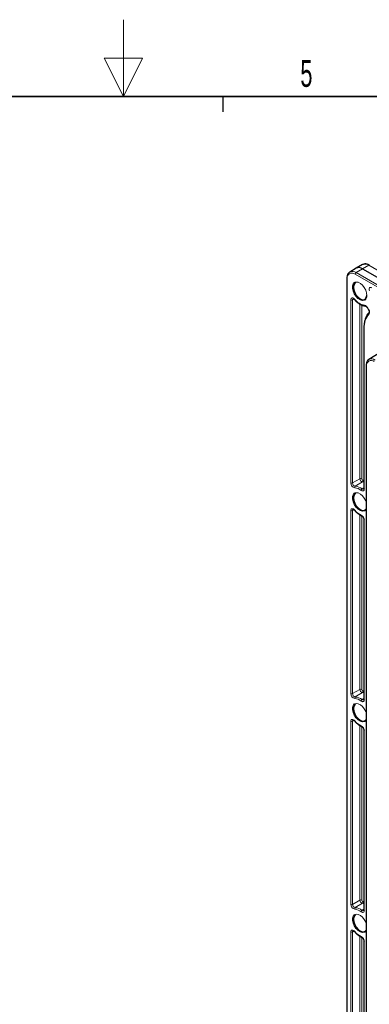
# Paper-space layout 'Blatt2' of a CAD drawing. Header units: millimetres. Extents: x 5 to 418, y 2 to 292.
# Tile 49 of 54: x 203 to 249, y 164 to 292. Entities that reach past the tile are written whole.
import ezdxf

# ---------------------------------------------------------------- set-up
doc = ezdxf.new("R2010")
doc.units = ezdxf.units.MM
doc.layers.add('SLD-0', color=7, linetype='Continuous')
doc.styles.add('SLDTEXTSTYLE0', font='TXT', dxfattribs={"width": 0.605})

psp = doc.layouts.new('Blatt2')

# ---------------------------------------------------------------- linework, layer by layer
at = {"color": 7, "linetype": 'Continuous', "lineweight": 25}
for p, q in [((247.32, 260.07), (246.5, 259.58)), ((248.18, 260.55), (247.34, 260.09)), ((248.16, 260), (312.98, 222.58)), ((246.12, 258.76), (246.12, 119.95)), ((248.79, 254.92), (248.95, 254.64)), ((248.35, 252.31), (248.35, 231.33)), ((251.56, 249.73), (249, 248.18)), ((248.63, 247.38), (248.63, 137.42)), ((248.35, 227.29), (248.35, 203.84)), ((248.35, 199.8), (248.35, 176.35)), ((248.35, 172.31), (248.35, 148.86))]:
    psp.add_line(p, q, dxfattribs=at)
at = {"color": 7, "linetype": 'Continuous', "lineweight": 18}
for p, q in [((248.16, 260), (247.33, 259.5)), ((247.33, 259.5), (312.15, 222.08)), ((248.99, 260.46), (248.16, 260)), ((313.81, 223.04), (248.99, 260.46)), ((246.17, 258.7), (246.17, 119.88)), ((312.04, 221.88), (247.22, 259.3)), ((246.63, 232.07), (246.63, 255.95)), ((247.05, 256.05), (246.86, 255.94)), ((246.86, 255.94), (246.86, 232.06)), ((247.83, 232.6), (247.83, 255.38)), ((248.06, 255.26), (248.06, 232.6)), ((248.82, 254.93), (248.98, 254.65)), ((248.39, 252.24), (248.39, 231.27)), ((248.68, 247.31), (248.68, 137.35)), ((247.83, 232.6), (246.86, 232.06)), ((248.15, 232.2), (247.21, 231.63)), ((248.35, 231.42), (248.13, 231.29)), ((246.63, 204.58), (246.63, 228.45)), ((247.05, 228.56), (246.86, 228.45)), ((246.86, 228.45), (246.86, 204.57)), ((247.83, 205.11), (247.83, 227.89)), ((248.06, 227.76), (248.06, 205.11)), ((248.39, 227.22), (248.39, 203.78)), ((247.83, 205.11), (246.86, 204.57)), ((248.15, 204.71), (247.21, 204.14)), ((248.35, 203.92), (248.13, 203.8)), ((246.63, 177.09), (246.63, 200.96)), ((247.05, 201.07), (246.86, 200.96)), ((246.86, 200.96), (246.86, 177.08)), ((247.83, 177.62), (247.83, 200.4)), ((248.06, 200.27), (248.06, 177.62)), ((248.39, 199.73), (248.39, 176.28)), ((247.83, 177.62), (246.86, 177.08)), ((248.15, 177.22), (247.21, 176.65)), ((248.35, 176.43), (248.13, 176.31)), ((246.63, 149.6), (246.63, 173.47)), ((247.05, 173.58), (246.86, 173.47)), ((246.86, 173.47), (246.86, 149.59)), ((247.83, 150.13), (247.83, 172.91)), ((248.06, 172.78), (248.06, 150.13)), ((248.39, 172.24), (248.39, 148.79))]:
    psp.add_line(p, q, dxfattribs=at)
at = {"color": 7, "linetype": 'Continuous', "lineweight": 25, "flags": 128}
for points in [[(248.46, 255.93), (248.39, 255.9), (248.15, 255.87), (247.88, 255.96), (247.6, 256.14), (247.34, 256.41), (247.12, 256.73), (246.97, 257.09), (246.89, 257.44), (246.89, 257.76), (246.97, 258.02), (247.12, 258.2), (247.2, 258.24)], [(247.23, 258.18), (247.14, 258.11), (247.01, 257.9), (246.97, 257.61), (247.01, 257.27), (247.14, 256.91), (247.33, 256.57), (247.58, 256.29), (247.85, 256.08), (248.13, 255.97), (248.37, 255.97), (248.57, 256.09), (248.7, 256.3), (248.74, 256.59), (248.74, 256.59)], [(248.46, 228.43), (248.39, 228.41), (248.15, 228.38), (247.88, 228.47), (247.6, 228.65), (247.34, 228.92), (247.12, 229.24), (246.97, 229.6), (246.89, 229.95), (246.89, 230.27), (246.97, 230.53), (247.12, 230.71), (247.2, 230.75)], [(247.23, 230.69), (247.14, 230.62), (247.01, 230.41), (246.97, 230.12), (247.01, 229.78), (247.14, 229.42), (247.33, 229.08), (247.58, 228.8), (247.85, 228.59), (248.13, 228.48), (248.37, 228.48), (248.57, 228.6), (248.63, 228.67)], [(248.46, 200.94), (248.39, 200.92), (248.15, 200.89), (247.88, 200.98), (247.6, 201.16), (247.34, 201.43), (247.12, 201.75), (246.97, 202.11), (246.89, 202.46), (246.89, 202.78), (246.97, 203.04), (247.12, 203.22), (247.2, 203.26)], [(247.23, 203.2), (247.14, 203.13), (247.01, 202.92), (246.97, 202.63), (247.01, 202.29), (247.14, 201.93), (247.33, 201.59), (247.58, 201.31), (247.85, 201.1), (248.13, 200.99), (248.37, 200.99), (248.57, 201.11), (248.63, 201.18)], [(248.46, 173.45), (248.39, 173.43), (248.15, 173.4), (247.88, 173.49), (247.6, 173.67), (247.34, 173.94), (247.12, 174.26), (246.97, 174.62), (246.89, 174.97), (246.89, 175.29), (246.97, 175.55), (247.12, 175.73), (247.2, 175.77)], [(247.23, 175.71), (247.14, 175.64), (247.01, 175.43), (246.97, 175.14), (247.01, 174.8), (247.14, 174.44), (247.33, 174.1), (247.58, 173.81), (247.85, 173.61), (248.13, 173.5), (248.37, 173.5), (248.57, 173.62), (248.63, 173.69)]]:
    psp.add_lwpolyline(points, dxfattribs=at)
at = {"color": 7, "linetype": 'Continuous', "lineweight": 18, "flags": 128}
for points in [[(247.2, 258.24), (247.34, 258.27), (247.6, 258.24), (247.88, 258.1), (248.15, 257.88), (248.39, 257.58), (248.58, 257.23), (248.7, 256.87), (248.74, 256.53)], [(249.06, 257.11), (249.03, 257.23), (249.02, 257.34), (249.03, 257.43), (249.07, 257.5), (249.13, 257.55), (249.2, 257.57), (249.28, 257.57), (249.37, 257.53)], [(246.63, 255.95), (246.64, 256.04), (246.68, 256.12), (246.73, 256.17), (246.8, 256.19), (246.88, 256.19), (246.97, 256.15), (247.06, 256.09), (247.15, 256.01)], [(247.14, 255.97), (247.14, 255.97), (247.13, 255.98), (247.14, 255.99), (247.15, 256.01)], [(248.82, 254.93), (248.8, 254.92), (248.79, 254.92), (248.79, 254.92), (248.79, 254.92)], [(248.98, 254.65), (248.96, 254.65), (248.96, 254.64), (248.95, 254.64), (248.95, 254.64)], [(248.39, 231.27), (248.39, 231.18), (248.36, 231.12), (248.33, 231.06), (248.27, 231.03), (248.21, 231.01), (248.14, 231.02), (248.07, 231.05), (248, 231.09)], [(248.35, 232.18), (248.25, 232.19), (248.15, 232.2)], [(248.21, 232.41), (248.32, 232.41), (248.35, 232.41)], [(247.2, 230.75), (247.34, 230.78), (247.6, 230.75), (247.88, 230.61), (248.15, 230.39), (248.39, 230.09), (248.58, 229.74), (248.63, 229.61)], [(246.63, 228.45), (246.64, 228.55), (246.68, 228.63), (246.73, 228.68), (246.8, 228.7), (246.88, 228.7), (246.97, 228.66), (247.06, 228.6), (247.15, 228.52)], [(247.15, 228.52), (247.14, 228.5), (247.13, 228.49), (247.14, 228.48), (247.14, 228.48)], [(248.63, 228.6), (248.58, 228.53), (248.46, 228.43)], [(248.35, 204.69), (248.25, 204.7), (248.15, 204.71)], [(248.21, 204.92), (248.32, 204.92), (248.35, 204.92)], [(247.2, 203.26), (247.34, 203.29), (247.6, 203.26), (247.88, 203.12), (248.15, 202.9), (248.39, 202.6), (248.58, 202.25), (248.63, 202.12)], [(248.39, 203.78), (248.39, 203.69), (248.36, 203.63), (248.33, 203.57), (248.27, 203.54), (248.21, 203.52), (248.14, 203.53), (248.07, 203.56), (248, 203.6)], [(246.63, 200.96), (246.64, 201.06), (246.68, 201.14), (246.73, 201.19), (246.8, 201.21), (246.88, 201.21), (246.97, 201.17), (247.06, 201.11), (247.15, 201.03)], [(247.15, 201.03), (247.14, 201.01), (247.13, 201), (247.14, 200.99), (247.14, 200.99)], [(248.63, 201.11), (248.58, 201.04), (248.46, 200.94)], [(248.21, 177.43), (248.32, 177.43), (248.35, 177.43)], [(248.39, 176.28), (248.39, 176.2), (248.36, 176.14), (248.33, 176.08), (248.27, 176.05), (248.21, 176.03), (248.14, 176.04), (248.07, 176.07), (248, 176.11)], [(248.35, 177.2), (248.25, 177.21), (248.15, 177.22)], [(247.2, 175.77), (247.34, 175.8), (247.6, 175.77), (247.88, 175.63), (248.15, 175.41), (248.39, 175.11), (248.58, 174.76), (248.63, 174.63)], [(246.63, 173.47), (246.64, 173.57), (246.68, 173.65), (246.73, 173.7), (246.8, 173.72), (246.88, 173.72), (246.97, 173.68), (247.06, 173.62), (247.15, 173.54)], [(247.15, 173.54), (247.14, 173.52), (247.13, 173.51), (247.14, 173.5), (247.14, 173.5)], [(248.63, 173.62), (248.58, 173.55), (248.46, 173.45)]]:
    psp.add_lwpolyline(points, dxfattribs=at)
at = {"color": 7, "linetype": 'Continuous', "lineweight": 18}
for centre, radius, start, end in [((246.86, 258.86), 0.805, 53.5596, 116.5926), ((247.47, 259.29), 0.257, 123.2297, 177.3477), ((248.5, 259.78), 0.833, 54.4732, 113.272), ((249.03, 260.39), 0.0825, 65.3602, 124.6041), ((246.2, 258.77), 0.0823, 185.1077, 246.2388), ((246.81, 258.8), 0.646, 50.7967, 189.214), ((246.75, 256.17), 0.257, 242.6565, 296.7662), ((247.02, 255.96), 0.158, 123.0222, 187.3597), ((248.68, 257.12), 1.89, 215.9583, 262.0838), ((248.1, 256.46), 0.641, 303.4701, 6.6195), ((248.31, 254.7), 0.556, 25.1272, 79.2918), ((248.54, 255.27), 0.131, 193.9181, 264.6891), ((248.59, 254.35), 0.492, 330.117, 37.6125), ((251.03, 252.4), 2.64, 139.7531, 183.4533), ((249.12, 254.2), 0.143, 142.8172, 220.6904), ((248.43, 252.32), 0.0801, 184.1134, 247.1924), ((249.3, 247.41), 0.626, 50.7967, 189.214), ((249.34, 247.47), 0.781, 53.5405, 116.8075), ((248.71, 247.39), 0.0823, 185.1074, 246.2389), ((247.94, 232.37), 0.257, 62.6565, 116.7662), ((248.24, 232.6), 0.411, 179.2774, 256.9973), ((248.25, 232.6), 0.188, 179.2774, 256.9973), ((247.3, 232.06), 0.665, 179.2774, 256.9973), ((246.75, 232.29), 0.257, 242.6565, 296.7662), ((247.31, 232.06), 0.442, 179.2774, 256.9973), ((247.32, 231.48), 0.186, 126.8093, 202.1473), ((247.1, 229.99), 1.42, 50.9335, 88.2509), ((247.16, 230.09), 1.53, 50.9335, 88.2509), ((248.28, 231.04), 0.293, 122.2098, 169.1491), ((248.25, 231.41), 0.176, 224.9631, 294.8734), ((248.03, 232.34), 0.186, 306.8093, 22.1473), ((248.43, 231.34), 0.0801, 184.1293, 247.1908), ((246.75, 228.68), 0.257, 242.6565, 296.7662), ((247.02, 228.47), 0.158, 123.0222, 187.3597), ((248.99, 229.99), 2.36, 218.7354, 245.1765), ((247.65, 227.19), 0.745, 2.1048, 62.3237), ((248.09, 227.85), 0.0971, 180.5404, 242.0981), ((248.43, 227.29), 0.08, 183.9844, 247.2053), ((247.3, 204.57), 0.665, 179.2774, 256.9973), ((246.75, 204.8), 0.257, 242.6565, 296.7662), ((247.31, 204.57), 0.442, 179.2774, 256.9973), ((247.94, 204.88), 0.257, 62.6565, 116.7662), ((248.24, 205.11), 0.411, 179.2774, 256.9973), ((248.25, 205.11), 0.188, 179.2774, 256.9973), ((248.03, 204.85), 0.186, 306.8093, 22.1473), ((247.32, 203.99), 0.186, 126.8093, 202.1473), ((247.1, 202.5), 1.42, 50.9335, 88.2509), ((247.16, 202.6), 1.53, 50.9335, 88.2509), ((248.28, 203.55), 0.293, 122.2098, 169.1491), ((248.25, 203.92), 0.176, 224.9631, 294.8734), ((248.43, 203.85), 0.0801, 184.1293, 247.1908), ((246.75, 201.19), 0.257, 242.6565, 296.7662), ((247.02, 200.98), 0.158, 123.0222, 187.3597), ((248.99, 202.5), 2.36, 218.7354, 245.1765), ((247.65, 199.7), 0.745, 2.1048, 62.3237), ((248.09, 200.36), 0.0971, 180.5404, 242.0981), ((248.43, 199.8), 0.08, 183.9844, 247.2053), ((247.94, 177.39), 0.257, 62.6565, 116.7662), ((248.24, 177.62), 0.411, 179.2774, 256.9973), ((248.25, 177.62), 0.188, 179.2774, 256.9973), ((248.03, 177.36), 0.186, 306.8093, 22.1473), ((247.3, 177.08), 0.665, 179.2774, 256.9973), ((246.75, 177.31), 0.257, 242.6565, 296.7662), ((247.31, 177.08), 0.442, 179.2774, 256.9973), ((247.32, 176.5), 0.186, 126.8093, 202.1473), ((247.1, 175.01), 1.42, 50.9335, 88.2509), ((247.16, 175.11), 1.53, 50.9335, 88.2509), ((248.28, 176.06), 0.293, 122.2098, 169.1491), ((248.25, 176.43), 0.176, 224.9631, 294.8734), ((248.43, 176.36), 0.0801, 184.1293, 247.1908), ((246.75, 173.7), 0.257, 242.6565, 296.7662), ((247.02, 173.49), 0.158, 123.0222, 187.3597), ((248.99, 175.01), 2.36, 218.7354, 245.1765), ((247.65, 172.21), 0.745, 2.1048, 62.3237), ((248.09, 172.87), 0.0971, 180.5404, 242.0981), ((248.43, 172.31), 0.08, 183.9844, 247.2053)]:
    psp.add_arc(centre, radius, start, end, dxfattribs=at)
at = {"color": 7, "linetype": 'Continuous', "lineweight": 25}
psp.add_arc((247.68, 259.36), 0.795, 52.6431, 116.9972, dxfattribs=at)
for points, knots in [([(246.5, 259.57), (246.48, 259.56), (246.37, 259.51), (246.25, 259.33), (246.14, 259.08), (246.13, 258.87), (246.12, 258.76)], [0, 0, 0, 0, 0.086791, 0.392807, 0.700331, 1, 1, 1, 1]), ([(249.07, 260.46), (249.01, 260.49), (248.86, 260.58), (248.6, 260.64), (248.36, 260.63), (248.24, 260.56), (248.19, 260.54)], [0, 0, 0, 0, 0.179559, 0.521521, 0.821854, 1, 1, 1, 1]), ([(246.93, 256.1), (246.93, 256.1), (246.94, 256.1), (246.94, 256.1), (247, 256.08), (247.07, 256.04), (247.11, 255.99), (247.14, 255.97)], [0, 0, 0, 0, 0.007995, 0.317551, 0.547703, 0.782894, 1, 1, 1, 1]), ([(247.14, 255.97), (247.19, 255.91), (247.35, 255.73), (247.63, 255.48), (247.98, 255.27), (248.29, 255.16), (248.47, 255.15), (248.53, 255.14)], [0, 0, 0, 0, 0.127515, 0.37017, 0.614502, 0.860411, 1, 1, 1, 1]), ([(248.53, 255.14), (248.54, 255.14), (248.56, 255.14), (248.62, 255.11), (248.7, 255.05), (248.76, 254.97), (248.78, 254.93), (248.79, 254.92)], [0, 0, 0, 0, 0.188476, 0.428391, 0.665293, 0.917992, 1, 1, 1, 1]), ([(248.95, 254.64), (248.97, 254.61), (249, 254.55), (249.03, 254.45), (249.04, 254.36), (249.02, 254.3), (249.02, 254.3), (249.01, 254.29)], [0, 0, 0, 0, 0.170147, 0.399392, 0.598323, 0.805283, 1, 1, 1, 1]), ([(248.6, 253.65), (248.55, 253.52), (248.44, 253.24), (248.36, 252.78), (248.35, 252.45), (248.35, 252.31)], [0, 0, 0, 0, 0.3320124, 0.7207092, 1, 1, 1, 1]), ([(249.01, 254.29), (248.96, 254.23), (248.81, 254.06), (248.67, 253.85), (248.61, 253.67), (248.6, 253.65)], [0, 0, 0, 0, 0.324777, 0.918246, 1, 1, 1, 1]), ([(249, 248.16), (248.97, 248.15), (248.87, 248.1), (248.75, 247.92), (248.65, 247.67), (248.64, 247.48), (248.63, 247.38)], [0, 0, 0, 0, 0.098822, 0.409505, 0.722386, 1, 1, 1, 1]), ([(248.35, 231.33), (248.34, 231.31), (248.34, 231.27), (248.33, 231.25), (248.33, 231.25), (248.33, 231.25)], [0, 0, 0, 0, 0.311895, 0.693589, 1, 1, 1, 1]), ([(246.93, 228.61), (246.93, 228.61), (246.94, 228.61), (246.94, 228.61), (247, 228.59), (247.07, 228.55), (247.11, 228.5), (247.14, 228.48)], [0, 0, 0, 0, 0.007995, 0.317551, 0.547703, 0.782894, 1, 1, 1, 1]), ([(247.14, 228.48), (247.19, 228.42), (247.35, 228.24), (247.62, 228), (247.88, 227.84), (248.02, 227.78), (248.05, 227.77)], [0, 0, 0, 0, 0.192669, 0.559309, 0.908591, 1, 1, 1, 1]), ([(248.05, 227.77), (248.07, 227.76), (248.1, 227.74), (248.18, 227.68), (248.25, 227.58), (248.31, 227.47), (248.34, 227.36), (248.34, 227.31), (248.35, 227.29)], [0, 0, 0, 0, 0.135446, 0.304597, 0.486301, 0.676577, 0.867214, 1, 1, 1, 1]), ([(248.35, 203.84), (248.34, 203.82), (248.34, 203.78), (248.33, 203.76), (248.33, 203.76), (248.33, 203.76)], [0, 0, 0, 0, 0.3118951, 0.6935891, 1, 1, 1, 1]), ([(246.93, 201.12), (246.93, 201.12), (246.94, 201.12), (246.94, 201.12), (247, 201.1), (247.07, 201.06), (247.11, 201.01), (247.14, 200.99)], [0, 0, 0, 0, 0.007995, 0.317551, 0.547703, 0.782894, 1, 1, 1, 1]), ([(247.14, 200.99), (247.19, 200.93), (247.35, 200.75), (247.62, 200.51), (247.88, 200.35), (248.02, 200.29), (248.05, 200.28)], [0, 0, 0, 0, 0.192669, 0.559309, 0.908591, 1, 1, 1, 1]), ([(248.05, 200.28), (248.07, 200.27), (248.1, 200.25), (248.18, 200.18), (248.25, 200.09), (248.31, 199.98), (248.34, 199.87), (248.34, 199.82), (248.35, 199.8)], [0, 0, 0, 0, 0.135446, 0.304597, 0.486301, 0.676577, 0.867214, 1, 1, 1, 1]), ([(248.35, 176.35), (248.34, 176.33), (248.34, 176.29), (248.33, 176.27), (248.33, 176.27), (248.33, 176.27)], [0, 0, 0, 0, 0.311895, 0.693589, 1, 1, 1, 1]), ([(246.93, 173.63), (246.93, 173.63), (246.94, 173.63), (246.94, 173.63), (247, 173.61), (247.07, 173.57), (247.11, 173.52), (247.14, 173.5)], [0, 0, 0, 0, 0.007995, 0.317551, 0.547703, 0.782894, 1, 1, 1, 1]), ([(247.14, 173.5), (247.19, 173.44), (247.35, 173.26), (247.62, 173.02), (247.88, 172.86), (248.02, 172.8), (248.05, 172.79)], [0, 0, 0, 0, 0.192669, 0.559309, 0.908591, 1, 1, 1, 1]), ([(248.05, 172.79), (248.07, 172.78), (248.1, 172.76), (248.18, 172.69), (248.25, 172.6), (248.31, 172.49), (248.34, 172.38), (248.34, 172.33), (248.35, 172.31)], [0, 0, 0, 0, 0.135446, 0.304597, 0.486301, 0.676577, 0.867214, 1, 1, 1, 1])]:
    psp.add_open_spline(points, degree=3, knots=knots, dxfattribs=at)
at = {"layer": 'SLD-0', "lineweight": 18}
for p, q in [((217, 292.5), (217, 282.5)), ((219.5, 287.5), (214.5, 287.5)), ((214.5, 287.5), (217, 282.5)), ((217, 282.5), (219.5, 287.5))]:
    psp.add_line(p, q, dxfattribs=at)
at = {"layer": 'SLD-0', "lineweight": 35}
psp.add_line((408, 282.5), (26, 282.5), dxfattribs=at)
at = {"layer": 'SLD-0'}
psp.add_line((230, 280.5), (230, 282.5), dxfattribs=at)
psp.add_line((230, 280.5), (230, 282.5), dxfattribs=at)

# ---------------------------------------------------------------- texts
at = {"layer": 'SLD-0', "insert": (240.85, 287.24), "char_height": 3.5, "attachment_point": 2, "style": 'SLDTEXTSTYLE0'}
psp.add_mtext('5', dxfattribs=at)

doc.saveas('drawing.dxf')
